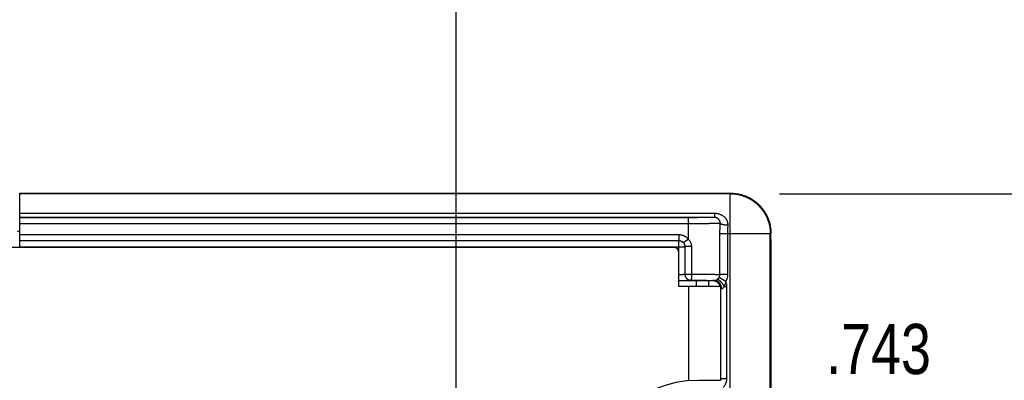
# Model space of a CAD drawing. Header units: inches. Extents: x 0 to 22, y 0 to 17.
# Tile 30 of 38: x 10.828 to 13.275, y 13.554 to 14.451. Entities that reach past the tile are written whole.
import ezdxf

# ---------------------------------------------------------------- set-up
doc = ezdxf.new("R2010")
doc.units = ezdxf.units.IN
doc.header["$LTSCALE"] = 1.21
doc.header["$MEASUREMENT"] = 0
doc.layers.get('0').update_dxf_attribs({"linetype": 'CONTINUOUS'})
doc.layers.add('DIMENSIONS', color=7, linetype='CONTINUOUS')
doc.styles.get("Standard").update_dxf_attribs({"font": 'txt', "width": 0.8})
doc.dimstyles.new('DIMSTYLE_1', dxfattribs={"dimtxt": 0.125, "dimasz": 0.18, "dimexe": 0.18, "dimexo": 0.0625, "dimgap": 0.09, "dimtad": 0, "dimtih": 1, "dimtoh": 1, "dimdec": 3, "dimzin": 4, "dimdsep": 46, "dimtxsty": 'STANDARD', "dimblk": '_FILLED', "dimblk1": '_FILLED', "dimblk2": '_FILLED', "dimcen": 0.09, "dimadec": 0, "dimazin": 0, "dimtp": 0.01, "dimtm": 0.01, "dimtfac": 1, "dimtdec": 3, "dimtofl": 0, "dimtmove": 0, "dimatfit": 3, "dimldrblk": '_FILLED', "dimfxl": 1, "dimtolj": 1, "dimtzin": 4, "dimarcsym": 0})

# ---------------------------------------------------------------- blocks, each defined once
blk = doc.blocks.new('_FILLED')
at = {"color": 0, "linetype": 'BYBLOCK'}
blk.add_solid([(0, 0), (-1, 0.174), (-1, -0.174)], dxfattribs=at)
blk = doc.blocks.new('*D6')
at = {"layer": 'DIMENSIONS', "color": 2, "linetype": 'CONTINUOUS'}
for p, q in [((9.7133, 14.0537), (9.7133, 14.9077)), ((11.913, 13.2031), (11.913, 14.9077)), ((9.7133, 14.7827), (10.161, 14.7827)), ((11.913, 14.7827), (11.611, 14.7827))]:
    blk.add_line(p, q, dxfattribs=at)
at = {"layer": 'DIMENSIONS', "color": 2, "linetype": 'CONTINUOUS', "xscale": 0.18, "yscale": 0.18, "zscale": 0.18, "rotation": 180}
blk.add_blockref('_FILLED', (9.7133, 14.7827), dxfattribs=at)
at = {"layer": 'DIMENSIONS', "color": 2, "linetype": 'CONTINUOUS', "xscale": 0.18, "yscale": 0.18, "zscale": 0.18}
blk.add_blockref('_FILLED', (11.913, 14.7827), dxfattribs=at)
at = {"layer": 'DIMENSIONS', "color": 2, "linetype": 'CONTINUOUS', "width": 0.8}
for s, p in [('[', (10.8485, 14.7202)), (']', (11.4485, 14.7202)), ('2.200', (10.2235, 14.7202)), ('55.87', (10.9485, 14.7202))]:
    blk.add_text(s, height=0.125, dxfattribs=at).set_placement(p)
blk = doc.blocks.new('*D8')
at = {"layer": 'DIMENSIONS', "color": 2, "linetype": 'CONTINUOUS'}
for p, q in [((13.4453, 14.0182), (13.4453, 14.3782)), ((12.7165, 14.0182), (13.5703, 14.0182)), ((12.644, 13.2753), (13.5703, 13.2753)), ((13.4453, 13.2753), (13.4453, 12.9153))]:
    blk.add_line(p, q, dxfattribs=at)
at = {"layer": 'DIMENSIONS', "color": 2, "linetype": 'CONTINUOUS', "xscale": 0.18, "yscale": 0.18, "zscale": 0.18}
for p, rotation in [((13.4453, 14.0182), 270), ((13.4453, 13.2753), 90)]:
    blk.add_blockref('_FILLED', p, dxfattribs=dict(at, rotation=rotation))
at = {"layer": 'DIMENSIONS', "color": 2, "linetype": 'CONTINUOUS', "width": 0.8}
for s, p in [('[', (13.3578, 13.5694)), (']', (13.9578, 13.5694)), ('.743', (12.8328, 13.5694)), ('18.87', (13.4578, 13.5694))]:
    blk.add_text(s, height=0.125, dxfattribs=at).set_placement(p)
blk = doc.blocks.new('*D12')
at = {"layer": 'DIMENSIONS', "color": 2, "linetype": 'CONTINUOUS'}
for p, q in [((8.9013, 14.0182), (8.9013, 14.3782)), ((9.6663, 14.0182), (8.7763, 14.0182)), ((11.8732, 13.1593), (8.7763, 13.1593)), ((8.9013, 13.1593), (8.9013, 12.7993))]:
    blk.add_line(p, q, dxfattribs=at)
at = {"layer": 'DIMENSIONS', "color": 2, "linetype": 'CONTINUOUS', "xscale": 0.18, "yscale": 0.18, "zscale": 0.18}
for p, rotation in [((8.9013, 14.0182), 270), ((8.9013, 13.1593), 90)]:
    blk.add_blockref('_FILLED', p, dxfattribs=dict(at, rotation=rotation))
at = {"layer": 'DIMENSIONS', "color": 2, "linetype": 'CONTINUOUS', "width": 0.8}
for s, p in [('.859', (8.2888, 13.5418)), ('[', (8.8138, 13.5418)), ('21.82', (8.9138, 13.5418)), (']', (9.4138, 13.5418))]:
    blk.add_text(s, height=0.125, dxfattribs=at).set_placement(p)

msp = doc.modelspace()

# ---------------------------------------------------------------- linework, layer by layer
at = {"color": 7, "linetype": 'CONTINUOUS'}
for p, q in [((10.8283, 13.8848), (10.8283, 14.0198)), ((10.8283, 14.0198), (12.5953, 14.0197)), ((12.5938, 14.0182), (10.8283, 14.0182)), ((12.5938, 14.0182), (12.5953, 14.0197)), ((12.5938, 13.4649), (12.5938, 14.0182)), ((12.5553, 13.969), (10.8283, 13.969)), ((12.5553, 13.9592), (10.8283, 13.9592)), ((12.4903, 13.9586), (10.8283, 13.9586)), ((12.4903, 13.9049), (12.4903, 13.9586)), ((12.5553, 13.969), (12.5553, 13.9592)), ((10.8232, 13.9253), (10.8283, 13.9252)), ((12.4903, 13.9436), (10.8283, 13.9436)), ((10.8283, 13.9166), (12.4666, 13.9166)), ((10.8283, 13.9016), (12.4666, 13.9016)), ((10.8283, 13.9015), (12.4665, 13.9015)), ((12.4666, 13.9016), (12.4665, 13.9015)), ((12.4665, 13.8026), (12.4665, 13.9015)), ((12.4666, 13.9166), (12.4666, 13.9016)), ((12.4903, 13.9049), (12.4784, 13.8957)), ((12.5687, 13.8174), (12.5687, 13.9182)), ((12.6938, 13.9182), (12.5687, 13.9182)), ((12.5883, 13.8174), (12.5883, 13.9182)), ((12.6938, 13.9182), (12.6953, 13.9197)), ((12.6938, 13.4943), (12.6938, 13.9182)), ((12.6953, 13.9044), (12.6953, 13.9197)), ((12.4553, 13.8848), (10.532, 13.8848)), ((10.8283, 13.8865), (12.4815, 13.8865)), ((12.4816, 13.8866), (12.4815, 13.8865)), ((12.4815, 13.8865), (12.4815, 13.8179)), ((12.4816, 13.8866), (12.4816, 13.8179)), ((12.498, 13.8866), (12.4816, 13.8866)), ((12.498, 13.8866), (12.498, 13.8179)), ((12.4653, 13.8748), (12.4653, 13.7873)), ((12.4653, 13.8176), (12.4665, 13.8176)), ((12.4653, 13.8026), (12.4665, 13.8026)), ((12.4815, 13.8179), (12.4816, 13.8179)), ((12.4816, 13.8179), (12.498, 13.8179)), ((12.4965, 13.8029), (12.4966, 13.8029)), ((12.5503, 13.8017), (12.5509, 13.8022)), ((12.5832, 13.7995), (12.5665, 13.8097)), ((12.5883, 13.8174), (12.5687, 13.8174)), ((12.5503, 13.8017), (12.4653, 13.8017)), ((12.5703, 13.7873), (12.4653, 13.7873)), ((12.4903, 13.7873), (12.4903, 13.5527)), ((12.5103, 13.7873), (12.5103, 13.8017)), ((12.5403, 13.8017), (12.5403, 13.7873)), ((12.5703, 13.7873), (12.5703, 13.5538)), ((12.5703, 13.7817), (12.5709, 13.7822)), ((12.5709, 13.5581), (12.5709, 13.7822)), ((12.5796, 13.7872), (12.5859, 13.7872)), ((12.5859, 13.5581), (12.5859, 13.7872)), ((12.5709, 13.5581), (12.5703, 13.5586)), ((12.5709, 13.5581), (12.5859, 13.5581)), ((12.5703, 13.5538), (12.5153, 13.5538))]:
    msp.add_line(p, q, dxfattribs=at)
for centre, radius, start, end in [((12.4553, 13.8748), 0.01, 0, 90), ((12.5153, 13.2748), 0.279, 90, 270)]:
    msp.add_arc(centre, radius, start, end, dxfattribs=at)
for points, knots in [([(12.5938, 14.0182), (12.5961, 14.0182), (12.6007, 14.0181), (12.6075, 14.0174), (12.6142, 14.0162), (12.6208, 14.0146), (12.6274, 14.0125), (12.6337, 14.01), (12.6399, 14.0071), (12.6458, 14.0037), (12.6516, 14), (12.657, 13.9958), (12.6621, 13.9914), (12.667, 13.9865), (12.6715, 13.9814), (12.6756, 13.9759), (12.6793, 13.9702), (12.6827, 13.9643), (12.6856, 13.9581), (12.6881, 13.9517), (12.6902, 13.9452), (12.6918, 13.9386), (12.693, 13.9318), (12.6937, 13.925), (12.6938, 13.9205), (12.6938, 13.9182)], [0, 0, 0, 0, 0.043477, 0.086955, 0.130433, 0.173911, 0.217389, 0.260867, 0.304346, 0.347824, 0.391303, 0.434782, 0.478261, 0.521739, 0.565218, 0.608697, 0.652176, 0.695654, 0.739133, 0.782611, 0.826089, 0.869567, 0.913045, 0.956523, 1, 1, 1, 1]), ([(12.5953, 14.0197), (12.5976, 14.0197), (12.6022, 14.0196), (12.609, 14.0189), (12.6157, 14.0177), (12.6223, 14.0161), (12.6289, 14.014), (12.6352, 14.0115), (12.6414, 14.0086), (12.6473, 14.0052), (12.6531, 14.0015), (12.6585, 13.9973), (12.6636, 13.9928), (12.6685, 13.988), (12.673, 13.9829), (12.6771, 13.9774), (12.6808, 13.9717), (12.6842, 13.9657), (12.6871, 13.9596), (12.6896, 13.9532), (12.6917, 13.9467), (12.6933, 13.9401), (12.6945, 13.9333), (12.6952, 13.9265), (12.6953, 13.922), (12.6953, 13.9197)], [0, 0, 0, 0, 0.043451, 0.086967, 0.130446, 0.173874, 0.217383, 0.260885, 0.304308, 0.347799, 0.391313, 0.43475, 0.47822, 0.521741, 0.565212, 0.608651, 0.652166, 0.69566, 0.739087, 0.782593, 0.826106, 0.869539, 0.913023, 0.956544, 1, 1, 1, 1]), ([(12.5553, 13.9592), (12.5551, 13.9591), (12.5547, 13.9591), (12.5539, 13.9591), (12.5528, 13.959), (12.5512, 13.959), (12.5494, 13.9589), (12.5471, 13.9589), (12.5446, 13.9589), (12.5417, 13.9588), (12.5386, 13.9588), (12.5351, 13.9588), (12.5314, 13.9587), (12.5275, 13.9587), (12.5233, 13.9587), (12.519, 13.9587), (12.5145, 13.9587), (12.5098, 13.9586), (12.505, 13.9586), (12.5002, 13.9586), (12.4953, 13.9586), (12.492, 13.9586), (12.4903, 13.9586)], [0, 0, 0, 0, 0.006498, 0.018744, 0.03669, 0.060222, 0.0892, 0.123468, 0.162824, 0.207031, 0.255841, 0.308964, 0.366095, 0.426896, 0.491022, 0.55811, 0.62778, 0.699613, 0.773185, 0.848113, 0.92391, 1, 1, 1, 1]), ([(12.5888, 13.9398), (12.5889, 13.9406), (12.5889, 13.9421), (12.5887, 13.9445), (12.5882, 13.9468), (12.5875, 13.9491), (12.5866, 13.9515), (12.5854, 13.9537), (12.5839, 13.9559), (12.5822, 13.9579), (12.5803, 13.9599), (12.5782, 13.9617), (12.5758, 13.9634), (12.5732, 13.9648), (12.5704, 13.9661), (12.5675, 13.9672), (12.5645, 13.968), (12.5615, 13.9686), (12.5584, 13.9689), (12.5563, 13.969), (12.5553, 13.969)], [0, 0, 0, 0, 0.046627, 0.093654, 0.141691, 0.190642, 0.24058, 0.291577, 0.343719, 0.39718, 0.452182, 0.508914, 0.567314, 0.627132, 0.688095, 0.749912, 0.812298, 0.874999, 0.937673, 1, 1, 1, 1]), ([(12.5691, 13.9441), (12.5692, 13.9446), (12.5692, 13.9457), (12.5691, 13.9473), (12.5688, 13.9489), (12.5683, 13.9505), (12.5676, 13.952), (12.5667, 13.9533), (12.5658, 13.9546), (12.5647, 13.9557), (12.5635, 13.9566), (12.5623, 13.9574), (12.561, 13.958), (12.5598, 13.9585), (12.5586, 13.9588), (12.5575, 13.959), (12.5564, 13.9591), (12.5556, 13.9592), (12.5553, 13.9592)], [0, 0, 0, 0, 0.070011, 0.140464, 0.210954, 0.281364, 0.351631, 0.421483, 0.490372, 0.55762, 0.622719, 0.68518, 0.744412, 0.800437, 0.853582, 0.904068, 0.952835, 1, 1, 1, 1]), ([(12.5691, 13.9441), (12.5687, 13.9441), (12.5678, 13.944), (12.5661, 13.944), (12.5641, 13.944), (12.5616, 13.9439), (12.5588, 13.9439), (12.5556, 13.9439), (12.552, 13.9438), (12.5481, 13.9438), (12.5439, 13.9438), (12.5394, 13.9437), (12.5347, 13.9437), (12.5297, 13.9437), (12.5245, 13.9437), (12.5191, 13.9437), (12.5135, 13.9436), (12.5078, 13.9436), (12.502, 13.9436), (12.4962, 13.9436), (12.4923, 13.9436), (12.4903, 13.9436)], [0, 0, 0, 0, 0.015526, 0.036374, 0.062435, 0.09358, 0.129643, 0.170419, 0.215686, 0.265205, 0.318697, 0.375846, 0.436343, 0.499881, 0.566143, 0.634793, 0.70544, 0.777677, 0.85112, 0.925366, 1, 1, 1, 1]), ([(12.5687, 13.9182), (12.5687, 13.9211), (12.5688, 13.9269), (12.5689, 13.9355), (12.5691, 13.9412), (12.5691, 13.9441)], [0, 0, 0, 0, 0.334075, 0.667654, 1, 1, 1, 1]), ([(12.5888, 13.9398), (12.5882, 13.9398), (12.5869, 13.9399), (12.5849, 13.94), (12.5829, 13.9402), (12.5811, 13.9404), (12.5793, 13.9406), (12.5776, 13.9409), (12.576, 13.9413), (12.5745, 13.9416), (12.5732, 13.942), (12.5721, 13.9424), (12.5711, 13.9428), (12.5702, 13.9432), (12.5696, 13.9436), (12.5693, 13.9439), (12.5691, 13.9441)], [0, 0, 0, 0, 0.097764, 0.194673, 0.2898, 0.382242, 0.471127, 0.555624, 0.634957, 0.708417, 0.775376, 0.835306, 0.88781, 0.932661, 0.969896, 1, 1, 1, 1]), ([(12.5883, 13.9182), (12.5883, 13.92), (12.5883, 13.9236), (12.5884, 13.929), (12.5886, 13.9344), (12.5888, 13.938), (12.5888, 13.9398)], [0, 0, 0, 0, 0.251301, 0.502175, 0.75196, 1, 1, 1, 1]), ([(12.4665, 13.9015), (12.467, 13.9015), (12.4681, 13.9015), (12.4696, 13.9012), (12.4712, 13.9008), (12.4726, 13.9003), (12.474, 13.8995), (12.4753, 13.8987), (12.4766, 13.8977), (12.4777, 13.8966), (12.4787, 13.8954), (12.4795, 13.894), (12.4802, 13.8926), (12.4808, 13.8912), (12.4812, 13.8897), (12.4815, 13.8881), (12.4815, 13.887), (12.4815, 13.8865)], [0, 0, 0, 0, 0.066665, 0.133331, 0.199997, 0.266664, 0.333331, 0.399999, 0.466666, 0.533334, 0.600001, 0.666669, 0.733336, 0.800003, 0.866669, 0.933335, 1, 1, 1, 1]), ([(12.4666, 13.9166), (12.4675, 13.9166), (12.4693, 13.9165), (12.472, 13.9161), (12.4747, 13.9155), (12.4773, 13.9146), (12.4798, 13.9135), (12.4822, 13.9122), (12.4845, 13.9107), (12.4866, 13.9089), (12.4886, 13.907), (12.4898, 13.9056), (12.4903, 13.9049)], [0, 0, 0, 0, 0.099192, 0.199008, 0.299176, 0.399413, 0.499521, 0.5996, 0.699763, 0.799988, 0.900135, 1, 1, 1, 1]), ([(12.4666, 13.9016), (12.4671, 13.9016), (12.4681, 13.9015), (12.4696, 13.9013), (12.4711, 13.9009), (12.4725, 13.9004), (12.4739, 13.8997), (12.4752, 13.8989), (12.4764, 13.898), (12.4775, 13.8969), (12.4781, 13.8961), (12.4784, 13.8957)], [0, 0, 0, 0, 0.111133, 0.222261, 0.333382, 0.444497, 0.555609, 0.666716, 0.777821, 0.88892, 1, 1, 1, 1]), ([(12.4903, 13.9049), (12.491, 13.9042), (12.4921, 13.9029), (12.4937, 13.9007), (12.495, 13.8984), (12.4961, 13.8961), (12.497, 13.8937), (12.4976, 13.8913), (12.4979, 13.8889), (12.498, 13.8873), (12.498, 13.8866)], [0, 0, 0, 0, 0.132614, 0.264346, 0.394475, 0.522317, 0.647277, 0.768832, 0.886529, 1, 1, 1, 1]), ([(12.6953, 13.9044), (12.6953, 13.8543), (12.6953, 13.7541), (12.6953, 13.6039), (12.6953, 13.5037), (12.6953, 13.4536)], [0, 0, 0, 0, 0.333332, 0.66667, 1, 1, 1, 1]), ([(12.4784, 13.8957), (12.4788, 13.8953), (12.4794, 13.8944), (12.4802, 13.893), (12.4808, 13.8914), (12.4812, 13.8898), (12.4815, 13.8882), (12.4816, 13.8871), (12.4816, 13.8866)], [0, 0, 0, 0, 0.162601, 0.328897, 0.497387, 0.666505, 0.834595, 1, 1, 1, 1]), ([(12.4665, 13.8176), (12.4671, 13.8176), (12.4682, 13.8176), (12.4698, 13.8176), (12.4714, 13.8176), (12.473, 13.8176), (12.4744, 13.8176), (12.4758, 13.8176), (12.477, 13.8177), (12.4781, 13.8177), (12.4791, 13.8177), (12.4799, 13.8177), (12.4806, 13.8178), (12.4811, 13.8178), (12.4813, 13.8178), (12.4815, 13.8178), (12.4815, 13.8179)], [0, 0, 0, 0, 0.111438, 0.22149, 0.328775, 0.431925, 0.529635, 0.62069, 0.703962, 0.77845, 0.843301, 0.897761, 0.941142, 0.972868, 0.992534, 1, 1, 1, 1]), ([(12.4665, 13.8026), (12.4674, 13.8026), (12.4692, 13.8026), (12.4719, 13.8026), (12.4746, 13.8026), (12.4772, 13.8026), (12.4798, 13.8026), (12.4822, 13.8026), (12.4845, 13.8026), (12.4866, 13.8027), (12.4885, 13.8027), (12.4903, 13.8027), (12.4919, 13.8027), (12.4932, 13.8027), (12.4944, 13.8028), (12.4952, 13.8028), (12.4959, 13.8028), (12.4963, 13.8028), (12.4965, 13.8028), (12.4965, 13.8029)], [0, 0, 0, 0, 0.090345, 0.180771, 0.270294, 0.357909, 0.442619, 0.523459, 0.59968, 0.67073, 0.736061, 0.795184, 0.847641, 0.892949, 0.930649, 0.960389, 0.981897, 0.995062, 1, 1, 1, 1]), ([(12.4815, 13.8179), (12.4815, 13.8173), (12.4816, 13.8163), (12.4818, 13.8147), (12.4822, 13.8132), (12.4828, 13.8117), (12.4835, 13.8103), (12.4844, 13.809), (12.4853, 13.8078), (12.4865, 13.8067), (12.4877, 13.8057), (12.489, 13.8048), (12.4904, 13.8041), (12.4919, 13.8036), (12.4934, 13.8032), (12.4949, 13.8029), (12.496, 13.8029), (12.4965, 13.8029)], [0, 0, 0, 0, 0.066665, 0.133331, 0.199997, 0.266664, 0.333331, 0.399999, 0.466666, 0.533334, 0.600001, 0.666669, 0.733336, 0.800002, 0.866669, 0.933335, 1, 1, 1, 1]), ([(12.4816, 13.8179), (12.4816, 13.8174), (12.4816, 13.8163), (12.4819, 13.8147), (12.4823, 13.8131), (12.4829, 13.8115), (12.4837, 13.8101), (12.4846, 13.8087), (12.4857, 13.8075), (12.4868, 13.8064), (12.488, 13.8055), (12.4893, 13.8047), (12.4907, 13.8041), (12.4921, 13.8036), (12.4935, 13.8032), (12.495, 13.8029), (12.4961, 13.8029), (12.4966, 13.8029)], [0, 0, 0, 0, 0.067517, 0.136728, 0.206988, 0.277654, 0.348094, 0.417688, 0.485839, 0.552051, 0.616557, 0.680049, 0.743344, 0.80724, 0.8716, 0.935954, 1, 1, 1, 1]), ([(12.498, 13.8179), (12.498, 13.8173), (12.498, 13.8162), (12.498, 13.8146), (12.4979, 13.813), (12.4979, 13.8114), (12.4978, 13.81), (12.4977, 13.8086), (12.4976, 13.8074), (12.4975, 13.8063), (12.4973, 13.8053), (12.4972, 13.8045), (12.4971, 13.8038), (12.4969, 13.8033), (12.4968, 13.803), (12.4966, 13.8029), (12.4966, 13.8029)], [0, 0, 0, 0, 0.10985, 0.218347, 0.324155, 0.425972, 0.522548, 0.6127, 0.69533, 0.769441, 0.834153, 0.888724, 0.932583, 0.965399, 0.987298, 1, 1, 1, 1]), ([(12.4966, 13.8029), (12.4982, 13.8029), (12.5014, 13.8029), (12.5062, 13.8029), (12.5109, 13.8029), (12.5155, 13.8029), (12.52, 13.8028), (12.5244, 13.8028), (12.5285, 13.8028), (12.5324, 13.8028), (12.536, 13.8027), (12.5394, 13.8027), (12.5425, 13.8027), (12.5453, 13.8026), (12.5478, 13.8026), (12.5499, 13.8026), (12.5517, 13.8025), (12.5531, 13.8025), (12.5542, 13.8024), (12.5549, 13.8024), (12.5552, 13.8024), (12.5553, 13.8023)], [0, 0, 0, 0, 0.082251, 0.164058, 0.244798, 0.32384, 0.400569, 0.474385, 0.544725, 0.611182, 0.673416, 0.731081, 0.783871, 0.831497, 0.873666, 0.910101, 0.940569, 0.964874, 0.982878, 0.994567, 1, 1, 1, 1]), ([(12.498, 13.8179), (12.4999, 13.8179), (12.5036, 13.8179), (12.5091, 13.8179), (12.5145, 13.8179), (12.5199, 13.8179), (12.525, 13.8178), (12.53, 13.8178), (12.5348, 13.8178), (12.5394, 13.8178), (12.5437, 13.8178), (12.5478, 13.8177), (12.5516, 13.8177), (12.555, 13.8177), (12.5582, 13.8176), (12.561, 13.8176), (12.5635, 13.8176), (12.5655, 13.8175), (12.5673, 13.8175), (12.5683, 13.8175), (12.5687, 13.8174)], [0, 0, 0, 0, 0.079345, 0.157679, 0.234636, 0.309859, 0.382999, 0.453709, 0.521651, 0.58648, 0.647859, 0.705469, 0.759013, 0.808214, 0.85282, 0.892607, 0.927379, 0.956962, 0.981209, 1, 1, 1, 1]), ([(12.5509, 13.8022), (12.5509, 13.8022), (12.551, 13.8022), (12.5512, 13.8022), (12.5516, 13.8023), (12.5521, 13.8023), (12.5527, 13.8023), (12.5535, 13.8023), (12.5543, 13.8023), (12.555, 13.8023), (12.5553, 13.8023)], [0, 0, 0, 0, 0.020238, 0.070867, 0.151967, 0.26334, 0.404442, 0.574637, 0.773335, 1, 1, 1, 1]), ([(12.5702, 13.7873), (12.57, 13.7879), (12.5696, 13.7891), (12.5689, 13.7909), (12.568, 13.7925), (12.567, 13.7941), (12.5658, 13.7955), (12.5645, 13.7969), (12.5631, 13.7981), (12.5615, 13.7992), (12.5599, 13.8001), (12.5582, 13.8008), (12.5564, 13.8014), (12.5546, 13.8019), (12.5527, 13.8021), (12.5515, 13.8022), (12.5509, 13.8022)], [0, 0, 0, 0, 0.071428, 0.142856, 0.214284, 0.285713, 0.357143, 0.428572, 0.500001, 0.571431, 0.64286, 0.714289, 0.785717, 0.857145, 0.928573, 1, 1, 1, 1]), ([(12.5553, 13.8023), (12.5555, 13.8024), (12.5558, 13.8024), (12.5563, 13.8024), (12.5569, 13.8025), (12.5574, 13.8026), (12.558, 13.8028), (12.5587, 13.803), (12.5594, 13.8033), (12.56, 13.8037), (12.5607, 13.804), (12.5612, 13.8043), (12.5614, 13.8045)], [0, 0, 0, 0, 0.073883, 0.153094, 0.237145, 0.326121, 0.422817, 0.529734, 0.641274, 0.754375, 0.874948, 1, 1, 1, 1]), ([(12.5728, 13.7823), (12.5728, 13.783), (12.5727, 13.7843), (12.5724, 13.7862), (12.572, 13.7881), (12.5714, 13.79), (12.5707, 13.7918), (12.5698, 13.7934), (12.5688, 13.795), (12.5677, 13.7965), (12.5664, 13.7978), (12.565, 13.799), (12.5635, 13.8), (12.562, 13.8008), (12.5604, 13.8015), (12.5587, 13.802), (12.557, 13.8023), (12.5559, 13.8023), (12.5553, 13.8023)], [0, 0, 0, 0, 0.066563, 0.132997, 0.199154, 0.264895, 0.330096, 0.39465, 0.458471, 0.5215, 0.583706, 0.645089, 0.70568, 0.765544, 0.824775, 0.883495, 0.941849, 1, 1, 1, 1]), ([(12.5614, 13.8045), (12.5617, 13.8047), (12.5622, 13.8051), (12.563, 13.8057), (12.5638, 13.8064), (12.5645, 13.8072), (12.5652, 13.808), (12.5659, 13.8088), (12.5663, 13.8094), (12.5665, 13.8097)], [0, 0, 0, 0, 0.134065, 0.272926, 0.414983, 0.559401, 0.705387, 0.852366, 1, 1, 1, 1]), ([(12.5796, 13.7872), (12.5793, 13.7878), (12.5787, 13.7889), (12.5777, 13.7906), (12.5766, 13.7923), (12.5755, 13.7939), (12.5744, 13.7954), (12.5732, 13.7969), (12.572, 13.7983), (12.5708, 13.7995), (12.5696, 13.8007), (12.5684, 13.8017), (12.5672, 13.8026), (12.5661, 13.8033), (12.565, 13.8039), (12.564, 13.8043), (12.5631, 13.8045), (12.5622, 13.8046), (12.5616, 13.8045), (12.5614, 13.8045)], [0, 0, 0, 0, 0.074416, 0.14961, 0.224973, 0.299872, 0.373675, 0.445769, 0.515563, 0.582499, 0.646064, 0.705799, 0.761318, 0.812325, 0.858639, 0.900233, 0.937285, 0.97026, 1, 1, 1, 1]), ([(12.5665, 13.8097), (12.5667, 13.8101), (12.5672, 13.8109), (12.5677, 13.8122), (12.5682, 13.8134), (12.5685, 13.8148), (12.5687, 13.8161), (12.5687, 13.817), (12.5687, 13.8174)], [0, 0, 0, 0, 0.168369, 0.335907, 0.502722, 0.668924, 0.834639, 1, 1, 1, 1]), ([(12.5832, 13.7995), (12.5836, 13.8001), (12.5844, 13.8015), (12.5854, 13.8036), (12.5863, 13.8057), (12.587, 13.8079), (12.5876, 13.8102), (12.588, 13.8125), (12.5883, 13.8149), (12.5883, 13.8166), (12.5883, 13.8174)], [0, 0, 0, 0, 0.122305, 0.244645, 0.366984, 0.489272, 0.611946, 0.736694, 0.865412, 1, 1, 1, 1]), ([(12.5552, 13.8011), (12.5548, 13.8012), (12.5538, 13.8014), (12.5522, 13.8016), (12.5509, 13.8017), (12.5503, 13.8017)], [0, 0, 0, 0, 0.253215, 0.626596, 1, 1, 1, 1]), ([(12.5695, 13.7873), (12.5693, 13.7879), (12.5689, 13.7891), (12.5682, 13.7908), (12.5673, 13.7924), (12.5662, 13.7939), (12.565, 13.7953), (12.5637, 13.7966), (12.5623, 13.7977), (12.5608, 13.7987), (12.5592, 13.7996), (12.5575, 13.8004), (12.5562, 13.8008), (12.5554, 13.801), (12.5552, 13.8011)], [0, 0, 0, 0, 0.088335, 0.176668, 0.264998, 0.353326, 0.441651, 0.529975, 0.618297, 0.706617, 0.794937, 0.883256, 0.971576, 1, 1, 1, 1]), ([(12.5709, 13.7822), (12.5709, 13.7827), (12.5708, 13.7837), (12.5706, 13.7853), (12.5705, 13.7863), (12.5703, 13.7868)], [0, 0, 0, 0, 0.333336, 0.666674, 1, 1, 1, 1]), ([(12.5709, 13.7822), (12.5709, 13.7822), (12.571, 13.7822), (12.5712, 13.7823), (12.5716, 13.7823), (12.5721, 13.7823), (12.5725, 13.7823), (12.5728, 13.7823)], [0, 0, 0, 0, 0.049032, 0.174645, 0.376545, 0.652647, 1, 1, 1, 1]), ([(12.5728, 13.7823), (12.573, 13.7824), (12.5735, 13.7824), (12.5742, 13.7826), (12.5749, 13.7828), (12.5756, 13.7832), (12.5763, 13.7837), (12.5771, 13.7843), (12.5779, 13.7851), (12.5788, 13.786), (12.5793, 13.7868), (12.5796, 13.7872)], [0, 0, 0, 0, 0.078718, 0.161466, 0.248281, 0.340427, 0.440353, 0.551578, 0.678732, 0.827046, 1, 1, 1, 1]), ([(12.5796, 13.7872), (12.58, 13.7882), (12.5808, 13.7902), (12.5819, 13.7933), (12.5827, 13.7964), (12.5831, 13.7984), (12.5832, 13.7995)], [0, 0, 0, 0, 0.25801, 0.510737, 0.758158, 1, 1, 1, 1]), ([(12.5859, 13.7872), (12.5859, 13.788), (12.5858, 13.7897), (12.5855, 13.7922), (12.5849, 13.7947), (12.5842, 13.7971), (12.5836, 13.7987), (12.5832, 13.7995)], [0, 0, 0, 0, 0.200625, 0.400226, 0.599513, 0.799215, 1, 1, 1, 1]), ([(12.5703, 13.5541), (12.5705, 13.5545), (12.5706, 13.5554), (12.5708, 13.5567), (12.5709, 13.5576), (12.5709, 13.5581)], [0, 0, 0, 0, 0.333278, 0.666608, 1, 1, 1, 1]), ([(12.5765, 13.5362), (12.5771, 13.5369), (12.5784, 13.5382), (12.5801, 13.5403), (12.5816, 13.5426), (12.5829, 13.545), (12.584, 13.5475), (12.5848, 13.5501), (12.5854, 13.5527), (12.5858, 13.5554), (12.5859, 13.5572), (12.5859, 13.5581)], [0, 0, 0, 0, 0.111678, 0.223195, 0.334607, 0.445971, 0.557337, 0.668594, 0.779565, 0.890082, 1, 1, 1, 1])]:
    msp.add_open_spline(points, degree=3, knots=knots, dxfattribs=at)

# ---------------------------------------------------------------- dimensions: what is measured, and where the dimension line sits
at = {"layer": 'DIMENSIONS', "color": 2, "linetype": 'CONTINUOUS'}
dim = msp.add_linear_dim(base=(11.913, 14.7827), p1=(9.7133, 14.0537), p2=(11.913, 13.2031), dimstyle='DIMSTYLE_1', dxfattribs=at)
dim.commit()
dim.dimension.update_dxf_attribs({"geometry": '*D6', "text_midpoint": (10.886, 14.7827), "dimtype": 160})
for base, p1, p2, picture, middle in [((8.9013, 13.1593), (9.6663, 14.0182), (11.8732, 13.1593), '*D12', (8.9013, 13.6043)), ((13.4453, 13.2753), (12.7165, 14.0182), (12.644, 13.2753), '*D8', (13.4453, 13.6319))]:
    dim = msp.add_linear_dim(base=base, p1=p1, p2=p2, angle=270, dimstyle='DIMSTYLE_1', dxfattribs=at)
    dim.commit()
    dim.dimension.update_dxf_attribs({"geometry": picture, "text_midpoint": middle, "dimtype": 160})

doc.saveas('drawing.dxf')
